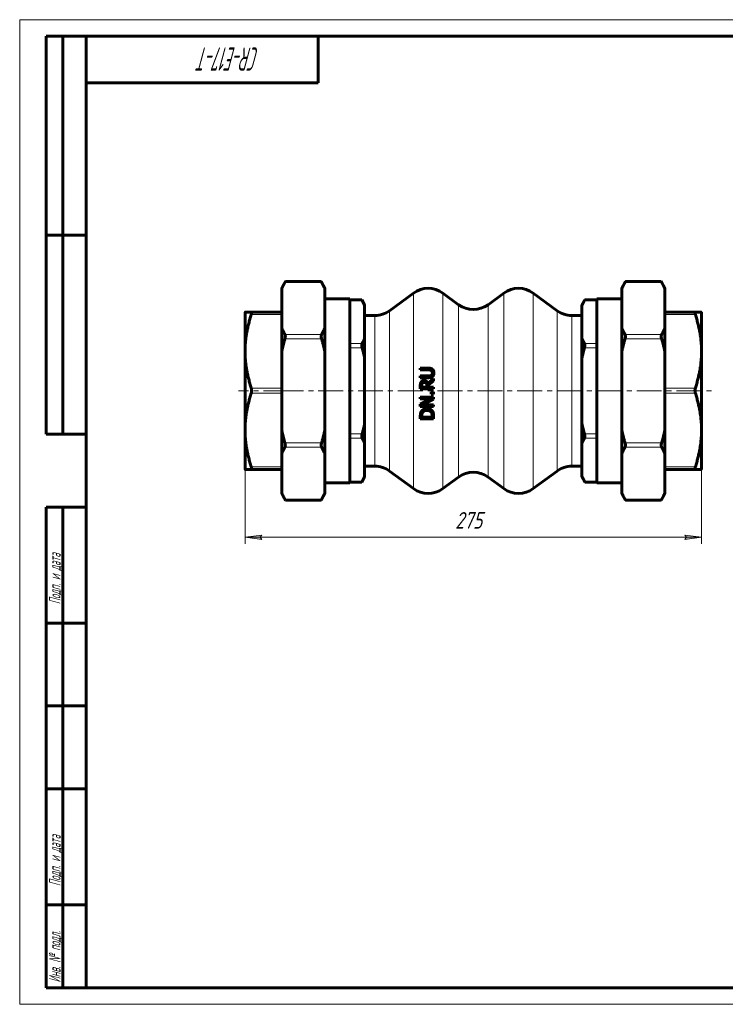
# Model space of a CAD drawing. Header units: millimetres. Extents: x 0 to 420, y 0 to 297.
# Tile 1 of 2: x 0 to 213, y 0 to 297. Entities that reach past the tile are written whole.
import ezdxf

# ---------------------------------------------------------------- set-up
doc = ezdxf.new("R2010")
doc.units = ezdxf.units.MM
for name, pattern in [('K5LT_AXLED', [12, 7.5, -1.5, 1.5, -1.5]), ('K5LT_BASIC', [0]), ('K5LT_THIN', [0])]:
    doc.linetypes.add(name, pattern=pattern)
doc.layers.add('Системный слой', color=7, linetype='Continuous')
doc.layers.add('Системный слой (1)', color=7, linetype='Continuous', true_color=0x6c6c6c)
doc.styles.add('KDIMTEXTSTYLE', font='GOST_AU.SHX', dxfattribs={"width": 0.96, "oblique": 15, "height": 5})
doc.styles.add('KTEXTSTYLE', font='GOST_AU.SHX', dxfattribs={"width": 0.56, "height": 5})
doc.dimstyles.new('KDIMSTYLE (0.50)', dxfattribs={"dimtxt": 5, "dimasz": 1, "dimexe": 2, "dimexo": 0, "dimgap": 1, "dimtad": 1, "dimlfac": 2, "dimtxsty": 'KDIMTEXTSTYLE', "dimsah": 1, "dimcen": 0, "dimdle": 1, "dimadec": 0, "dimazin": 0, "dimtfac": 0.667, "dimtmove": 0, "dimatfit": 3, "dimfxl": 1, "dimtvp": 1, "dimtolj": 1, "dimtzin": 0, "dimarcsym": 0})

# ---------------------------------------------------------------- blocks, each defined once
blk = doc.blocks.new('U0')
at = {"layer": 'Системный слой (1)', "color": 143, "linetype": 'K5LT_BASIC', "lineweight": 60, "true_color": 0x33acca}
for p, q in [((170.26, 212.36), (170.25, 212.34)), ((170.27, 212.39), (170.26, 212.36)), ((170.28, 212.4), (170.27, 212.39)), ((170.29, 212.41), (170.28, 212.41)), ((170.28, 212.41), (170.28, 212.4)), ((170.31, 212.45), (170.29, 212.41)), ((170.34, 212.52), (170.31, 212.45)), ((170.36, 212.54), (170.34, 212.52))]:
    blk.add_line(p, q, dxfattribs=at)
blk = doc.blocks.new('U1')
at = {"layer": 'Системный слой (1)', "color": 143, "linetype": 'K5LT_BASIC', "lineweight": 60, "true_color": 0x33acca}
for p, q in [((103.12, 212.5), (103.09, 212.54)), ((103.09, 212.54), (103.09, 212.54)), ((103.14, 212.46), (103.12, 212.5)), ((103.15, 212.44), (103.14, 212.46)), ((103.15, 212.43), (103.15, 212.44)), ((103.16, 212.42), (103.15, 212.43)), ((103.2, 212.34), (103.16, 212.42)), ((103.16, 212.42), (103.16, 212.42))]:
    blk.add_line(p, q, dxfattribs=at)
blk = doc.blocks.new('U2')
at = {"layer": 'Системный слой (1)', "color": 143, "linetype": 'K5LT_BASIC', "lineweight": 60, "true_color": 0x33acca}
for p, q in [((79.96, 152.3), (80, 152.22)), ((80, 152.22), (80, 152.22)), ((80, 152.22), (80.01, 152.21)), ((80.01, 152.21), (80.01, 152.2)), ((80.01, 152.2), (80.03, 152.18)), ((80.03, 152.18), (80.05, 152.14)), ((80.05, 152.14), (80.07, 152.1)), ((80.07, 152.1), (80.07, 152.1))]:
    blk.add_line(p, q, dxfattribs=at)
blk = doc.blocks.new('U3')
at = {"layer": 'Системный слой (1)', "color": 143, "linetype": 'K5LT_BASIC', "lineweight": 60, "true_color": 0x33acca}
for p, q in [((203.54, 208.7), (203.56, 208.76)), ((203.54, 208.66), (203.54, 208.7)), ((203.54, 208.63), (203.54, 208.66)), ((203.54, 208.62), (203.54, 208.63)), ((203.54, 208.61), (203.54, 208.62)), ((203.54, 208.56), (203.54, 208.61)), ((203.56, 208.39), (203.54, 208.56)), ((203.56, 208.76), (203.61, 208.8)), ((203.58, 208.3), (203.56, 208.39)), ((203.59, 208.25), (203.58, 208.3)), ((203.6, 208.23), (203.59, 208.25)), ((203.6, 208.21), (203.6, 208.23)), ((203.65, 208.06), (203.6, 208.21)), ((203.6, 208.21), (203.6, 208.21)), ((203.61, 208.8), (203.62, 208.81)), ((203.61, 208.8), (203.61, 208.8)), ((203.61, 208.8), (203.61, 208.8)), ((203.62, 208.81), (203.63, 208.81)), ((203.63, 208.81), (203.64, 208.81)), ((203.64, 208.81), (203.65, 208.81))]:
    blk.add_line(p, q, dxfattribs=at)
blk = doc.blocks.new('U4')
at = {"layer": 'Системный слой (1)', "color": 143, "linetype": 'K5LT_BASIC', "lineweight": 60, "true_color": 0x33acca}
for p, q in [((90.88, 217.98), (90.88, 217.99)), ((90.9, 217.94), (90.88, 217.98)), ((90.92, 217.91), (90.9, 217.94)), ((90.93, 217.89), (90.92, 217.91)), ((90.94, 217.87), (90.93, 217.89)), ((90.94, 217.86), (90.94, 217.87)), ((90.94, 217.87), (90.94, 217.87)), ((90.99, 217.79), (90.94, 217.86))]:
    blk.add_line(p, q, dxfattribs=at)
blk = doc.blocks.new('U5')
at = {"layer": 'Системный слой (1)', "color": 143, "linetype": 'K5LT_BASIC', "lineweight": 60, "true_color": 0x33acca}
for p, q in [((182.47, 217.81), (182.46, 217.79)), ((182.49, 217.84), (182.47, 217.81)), ((182.5, 217.85), (182.49, 217.84)), ((182.52, 217.9), (182.5, 217.86)), ((182.5, 217.86), (182.5, 217.86)), ((182.5, 217.86), (182.5, 217.85)), ((182.56, 217.96), (182.52, 217.9)), ((182.57, 217.99), (182.56, 217.96))]:
    blk.add_line(p, q, dxfattribs=at)
blk = doc.blocks.new('U6')
at = {"layer": 'Системный слой (1)', "color": 143, "linetype": 'K5LT_BASIC', "lineweight": 60, "true_color": 0x33acca}
for p, q in [((170.25, 157.74), (170.29, 157.67)), ((170.29, 157.67), (170.29, 157.66)), ((170.29, 157.66), (170.29, 157.66)), ((170.29, 157.66), (170.3, 157.65)), ((170.3, 157.65), (170.31, 157.62)), ((170.31, 157.62), (170.33, 157.59)), ((170.33, 157.59), (170.35, 157.55)), ((170.35, 157.55), (170.36, 157.54))]:
    blk.add_line(p, q, dxfattribs=at)
blk = doc.blocks.new('U7')
at = {"layer": 'Системный слой (1)', "color": 143, "linetype": 'K5LT_BASIC', "lineweight": 60, "true_color": 0x33acca}
for p, q in [((193.38, 217.98), (193.38, 217.99)), ((193.4, 217.94), (193.38, 217.98)), ((193.42, 217.91), (193.4, 217.94)), ((193.43, 217.89), (193.42, 217.91)), ((193.44, 217.87), (193.43, 217.89)), ((193.44, 217.86), (193.44, 217.87)), ((193.44, 217.87), (193.44, 217.87)), ((193.49, 217.79), (193.44, 217.86))]:
    blk.add_line(p, q, dxfattribs=at)
blk = doc.blocks.new('U8')
at = {"layer": 'Системный слой (1)', "color": 143, "linetype": 'K5LT_BASIC', "lineweight": 60, "true_color": 0x33acca}
for p, q in [((90.88, 152.1), (90.89, 152.12)), ((90.89, 152.12), (90.93, 152.19)), ((90.93, 152.19), (90.95, 152.22)), ((90.95, 152.23), (90.96, 152.25)), ((90.95, 152.22), (90.95, 152.23)), ((90.95, 152.23), (90.95, 152.23)), ((90.96, 152.25), (90.98, 152.28)), ((90.98, 152.28), (90.99, 152.3))]:
    blk.add_line(p, q, dxfattribs=at)
blk = doc.blocks.new('U9')
at = {"layer": 'Системный слой (1)', "color": 143, "linetype": 'K5LT_BASIC', "lineweight": 60, "true_color": 0x33acca}
for p, q in [((193.38, 152.1), (193.39, 152.12)), ((193.39, 152.12), (193.43, 152.19)), ((193.43, 152.19), (193.45, 152.22)), ((193.45, 152.23), (193.46, 152.25)), ((193.45, 152.22), (193.45, 152.23)), ((193.45, 152.23), (193.45, 152.23)), ((193.46, 152.25), (193.48, 152.28)), ((193.48, 152.28), (193.49, 152.3))]:
    blk.add_line(p, q, dxfattribs=at)
blk = doc.blocks.new('U10')
at = {"layer": 'Системный слой (1)', "color": 143, "linetype": 'K5LT_BASIC', "lineweight": 60, "true_color": 0x33acca}
for p, q in [((79.97, 217.81), (79.96, 217.79)), ((79.99, 217.84), (79.97, 217.81)), ((80, 217.85), (79.99, 217.84)), ((80.02, 217.9), (80, 217.86)), ((80, 217.86), (80, 217.86)), ((80, 217.86), (80, 217.85)), ((80.06, 217.96), (80.02, 217.9)), ((80.07, 217.99), (80.06, 217.96))]:
    blk.add_line(p, q, dxfattribs=at)
blk = doc.blocks.new('U11')
at = {"layer": 'Системный слой (1)', "color": 143, "linetype": 'K5LT_BASIC', "lineweight": 60, "true_color": 0x33acca}
for p, q in [((69.8, 208.81), (69.8, 208.81)), ((69.8, 208.81), (69.84, 208.8)), ((69.81, 208.1), (69.8, 208.06)), ((69.83, 208.15), (69.81, 208.1)), ((69.84, 208.18), (69.83, 208.15)), ((69.84, 208.8), (69.85, 208.8)), ((69.88, 208.37), (69.84, 208.2)), ((69.84, 208.2), (69.84, 208.19)), ((69.84, 208.19), (69.84, 208.18)), ((69.85, 208.8), (69.85, 208.8)), ((69.85, 208.8), (69.86, 208.79)), ((69.86, 208.79), (69.87, 208.78)), ((69.87, 208.78), (69.89, 208.75)), ((69.91, 208.5), (69.88, 208.37)), ((69.89, 208.75), (69.91, 208.67)), ((69.91, 208.67), (69.91, 208.61)), ((69.91, 208.61), (69.91, 208.6)), ((69.91, 208.6), (69.91, 208.59)), ((69.91, 208.59), (69.91, 208.56)), ((69.91, 208.56), (69.91, 208.5))]:
    blk.add_line(p, q, dxfattribs=at)
blk = doc.blocks.new('U12')
at = {"layer": 'Системный слой (1)', "color": 143, "linetype": 'K5LT_BASIC', "lineweight": 60, "true_color": 0x33acca}
for p, q in [((103.09, 157.54), (103.1, 157.57)), ((103.1, 157.57), (103.14, 157.63)), ((103.14, 157.63), (103.16, 157.67)), ((103.16, 157.67), (103.17, 157.68)), ((103.16, 157.67), (103.16, 157.67)), ((103.17, 157.69), (103.19, 157.72)), ((103.17, 157.68), (103.17, 157.69)), ((103.19, 157.72), (103.2, 157.74))]:
    blk.add_line(p, q, dxfattribs=at)
blk = doc.blocks.new('U13')
at = {"layer": 'Системный слой (1)', "color": 143, "linetype": 'K5LT_BASIC', "lineweight": 60, "true_color": 0x33acca}
for p, q in [((182.46, 152.3), (182.5, 152.22)), ((182.5, 152.22), (182.5, 152.22)), ((182.5, 152.22), (182.51, 152.21)), ((182.51, 152.21), (182.51, 152.2)), ((182.51, 152.2), (182.53, 152.18)), ((182.53, 152.18), (182.55, 152.14)), ((182.55, 152.14), (182.57, 152.1)), ((182.57, 152.1), (182.57, 152.1))]:
    blk.add_line(p, q, dxfattribs=at)
blk = doc.blocks.new('D0')
at = {"layer": 'Системный слой (1)'}
for points in [[(72.97, 140.23), (72.47, 140.89), (72.97, 141.55), (67.97, 140.89)], [(205.47, 140.89), (200.47, 141.55), (200.97, 140.89), (200.47, 140.23)]]:
    blk.add_hatch(color=7, dxfattribs=at).paths.add_polyline_path(points)
at = {"layer": 'Системный слой (1)', "color": 7, "linetype": 'K5LT_THIN', "lineweight": 18, "true_color": 0xffffff}
for p, q in [((67.97, 161.32), (67.97, 138.89)), ((205.47, 161.32), (205.47, 138.89)), ((67.97, 140.89), (72.97, 141.55)), ((72.97, 140.23), (67.97, 140.89)), ((72.97, 141.55), (72.47, 140.89)), ((72.47, 140.89), (72.97, 140.23)), ((200.97, 140.89), (200.47, 141.55)), ((200.47, 141.55), (205.47, 140.89)), ((205.47, 140.89), (200.47, 140.23)), ((200.47, 140.23), (200.97, 140.89))]:
    blk.add_line(p, q, dxfattribs=at)
blk.add_wipeout([(131.25, 141.89), (131.25, 149.27), (141.76, 149.27), (141.76, 141.89)]).dxf.layer = 'Системный слой (1)'
blk.add_line((67.97, 140.89), (205.47, 140.89), dxfattribs=at)
at = {"layer": 'Системный слой (1)', "color": 7, "insert": (131.25, 148.48), "char_height": 5, "attachment_point": 1, "style": 'KTEXTSTYLE'}
blk.add_mtext('\\H5.0;\\W1.000;\\Q15;\\Q15;\\W0.960;275', dxfattribs=at)
blk = doc.blocks.new('KDIMARROW_01')
at = {"layer": 'Системный слой'}
blk.add_hatch(color=0, dxfattribs=at).paths.add_polyline_path([(-5, -0.66), (0, 0), (-5, 0.66), (-4.5, 0)])
at = {"layer": 'Системный слой', "color": 0, "linetype": 'K5LT_THIN', "lineweight": 18}
for p, q in [((-4.5, 0), (-5, 0.66)), ((-5, 0.66), (0, 0)), ((0, 0), (-5, -0.66)), ((-5, -0.66), (-4.5, 0))]:
    blk.add_line(p, q, dxfattribs=at)
at = {"layer": 'Системный слой (1)', "color": 0, "linetype": 'K5LT_THIN', "lineweight": 18}
blk.add_line((319.86, 185.04), (319.36, 185.04), dxfattribs=at)
blk = doc.blocks.new('U26')
at = {"color": 7, "linetype": 'K5LT_THIN', "lineweight": 18, "true_color": 0xffffff}
for p, q in [((0, 0), (0, 297)), ((0, 297), (420, 297)), ((420, 0), (0, 0))]:
    blk.add_line(p, q, dxfattribs=at)
at = {"color": 143, "linetype": 'K5LT_BASIC', "lineweight": 60, "true_color": 0x33acca}
for p, q in [((8, 172), (8, 292)), ((20, 292), (8, 292)), ((13, 172), (13, 292)), ((20, 5), (20, 292)), ((20, 292), (415, 292)), ((90, 292), (90, 278)), ((90, 278), (20, 278)), ((20, 232), (8, 232)), ((20, 172), (8, 172)), ((8, 5), (8, 150)), ((20, 150), (8, 150)), ((13, 5), (13, 150)), ((20, 115), (8, 115)), ((20, 90), (8, 90)), ((20, 65), (8, 65)), ((20, 30), (8, 30)), ((20, 5), (8, 5)), ((415, 5), (20, 5))]:
    blk.add_line(p, q, dxfattribs=at)
at = {"color": 7, "attachment_point": 1, "style": 'KTEXTSTYLE'}
for s, insert, char_height, rotation in [('\\H5.0;\\W1.000;\\Q15;\\Q15;\\W0.560;\\H7.00;CR-E17-T', (72.2, 281.64), 7, 180), ('\\H5.0;\\W1.000;\\Q15;\\Q15;\\W0.560;\\H3.50;Подп. и дата', (8.82, 120.66), 3.5, 90), ('\\H5.0;\\W1.000;\\Q15;\\Q15;\\W0.560;\\H3.50;Подп. и дата', (8.82, 35.66), 3.5, 90), ('\\H5.0;\\W1.000;\\Q15;\\Q15;\\W0.560;\\H3.50;Инв. № подл.', (8.82, 6.57), 3.5, 90)]:
    blk.add_mtext(s, dxfattribs=dict(at, insert=insert, char_height=char_height, rotation=rotation))

msp = doc.modelspace()

# ---------------------------------------------------------------- linework, layer by layer
at = {"layer": 'Системный слой (1)', "color": 143, "linetype": 'K5LT_BASIC', "lineweight": 60, "true_color": 0x33acca}
for p, q in [((78.9738, 216.0871), (80.0706, 217.9868)), ((80.0706, 217.9868), (90.8769, 217.9868)), ((91.9738, 216.0871), (90.8769, 217.9868)), ((181.4738, 216.0871), (182.5706, 217.9868)), ((193.3769, 217.9868), (182.5706, 217.9868)), ((194.4738, 216.0871), (193.3769, 217.9868)), ((78.9738, 215.804), (78.9738, 216.0871)), ((78.9738, 204.0457), (78.9738, 215.804)), ((91.9738, 216.0871), (91.9738, 215.804)), ((91.9738, 204.0457), (91.9738, 215.804)), ((111.4545, 209.2278), (118.6611, 214.5171)), ((132.2861, 211.0311), (127.5364, 214.5171)), ((141.1614, 211.0311), (145.9111, 214.5171)), ((161.9931, 209.2278), (154.7864, 214.5171)), ((181.4738, 215.804), (181.4738, 216.0871)), ((181.4738, 204.0457), (181.4738, 215.804)), ((194.4738, 216.0871), (194.4738, 215.804)), ((194.4738, 204.0457), (194.4738, 215.804)), ((99.4738, 212.7741), (91.9738, 212.7741)), ((99.4738, 157.3111), (99.4738, 212.7741)), ((99.4738, 212.5421), (103.0916, 212.5421)), ((103.9738, 211.0141), (103.0916, 212.5421)), ((103.9738, 211.0141), (103.9738, 210.7844)), ((169.4738, 211.0141), (170.3559, 212.5421)), ((169.4738, 210.7844), (169.4738, 211.0141)), ((173.9738, 212.5421), (170.3559, 212.5421)), ((173.9738, 157.3111), (173.9738, 212.7741)), ((181.4738, 212.7741), (173.9738, 212.7741)), ((67.9738, 198.6753), (67.9738, 208.7797)), ((69.8031, 208.8106), (78.9738, 208.8106)), ((103.9738, 210.7844), (103.9738, 200.8981)), ((169.4738, 210.7844), (169.4738, 200.8981)), ((203.6444, 208.8106), (194.4738, 208.8106)), ((205.4738, 208.7797), (205.4738, 198.6753)), ((107.0168, 207.7741), (103.9738, 207.7741)), ((169.4738, 207.7741), (166.4307, 207.7741)), ((78.9738, 196.8009), (78.9738, 204.0457)), ((91.9738, 204.0457), (91.9738, 196.8009)), ((181.4738, 196.8009), (181.4738, 204.0457)), ((194.4738, 204.0457), (194.4738, 196.8009)), ((103.9738, 200.8981), (103.9738, 194.9289)), ((169.4738, 194.9289), (169.4738, 200.8981)), ((67.9738, 195.2585), (67.9738, 198.6753)), ((78.9738, 173.2843), (78.9738, 196.8009)), ((91.9738, 173.2843), (91.9738, 196.8009)), ((181.4738, 173.2843), (181.4738, 196.8009)), ((194.4738, 173.2843), (194.4738, 196.8009)), ((205.4738, 195.2585), (205.4738, 198.6753)), ((67.9738, 174.9496), (67.9738, 195.2585)), ((103.9738, 194.9289), (103.9738, 175.1563)), ((169.4738, 194.9289), (169.4738, 175.1563)), ((205.4738, 195.2585), (205.4738, 174.9496)), ((120.7486, 191.8929), (120.7486, 191.3613)), ((123.2446, 191.8929), (120.7486, 191.8929)), ((120.7486, 191.3613), (123.2575, 191.3613)), ((120.7486, 189.5298), (120.7486, 188.9982)), ((123.2446, 189.5298), (120.7486, 189.5298)), ((120.7486, 188.9982), (123.2446, 188.9982)), ((124.7486, 188.7292), (123.008, 187.3062)), ((123.1571, 186.7746), (124.7486, 188.0388)), ((124.7486, 188.0388), (124.7486, 188.7292)), ((120.7486, 186.6644), (120.7486, 185.6336)), ((120.7486, 185.6336), (124.7486, 185.6336)), ((121.2089, 186.1652), (121.2089, 186.6935)), ((122.713, 186.1652), (121.2089, 186.1652)), ((122.713, 186.6319), (122.713, 186.1652)), ((123.1571, 186.1652), (123.1571, 186.7746)), ((124.7486, 186.1652), (123.1571, 186.1652)), ((124.7486, 184.713), (123.9836, 184.713)), ((123.9836, 184.713), (123.9836, 184.0712)), ((124.7486, 185.6336), (124.7486, 186.1652)), ((124.7486, 184.0712), (124.7486, 184.713)), ((124.7486, 183.1571), (120.7486, 183.1571)), ((120.7486, 183.1571), (120.7486, 182.6611)), ((120.7486, 182.6611), (123.9156, 182.6611)), ((123.9156, 182.6611), (120.7486, 181.0501)), ((121.2997, 180.7908), (124.7486, 182.5606)), ((123.9836, 184.0712), (124.7486, 184.0712)), ((124.7486, 182.5606), (124.7486, 183.1571)), ((120.7486, 181.0501), (120.7486, 180.2948)), ((120.7486, 180.2948), (124.7486, 180.2948)), ((124.7486, 180.7908), (121.2997, 180.7908)), ((124.7486, 180.2948), (124.7486, 180.7908)), ((120.7486, 177.4747), (120.7486, 176.5639)), ((120.7486, 176.5639), (124.7486, 176.5639)), ((121.2089, 177.0955), (121.2089, 177.5007)), ((124.2883, 177.0955), (121.2089, 177.0955)), ((124.2883, 177.5007), (124.2883, 177.0955)), ((124.7486, 176.5639), (124.7486, 177.4845)), ((67.9738, 171.5215), (67.9738, 174.9496)), ((78.9738, 166.0396), (78.9738, 173.2843)), ((91.9738, 173.2843), (91.9738, 166.0396)), ((103.9738, 175.1563), (103.9738, 169.1871)), ((169.4738, 169.1871), (169.4738, 175.1563)), ((181.4738, 166.0396), (181.4738, 173.2843)), ((194.4738, 173.2843), (194.4738, 166.0396)), ((205.4738, 171.5215), (205.4738, 174.9496)), ((67.9738, 161.3169), (67.9738, 171.5215)), ((205.4738, 171.5215), (205.4738, 161.3169)), ((103.9738, 169.1871), (103.9738, 159.3008)), ((169.4738, 169.1871), (169.4738, 159.3008)), ((78.9738, 154.2813), (78.9738, 166.0396)), ((91.9738, 154.2813), (91.9738, 166.0396)), ((181.4738, 154.2813), (181.4738, 166.0396)), ((194.4738, 154.2813), (194.4738, 166.0396)), ((67.9738, 161.3056), (67.9738, 161.3169)), ((69.802, 161.2746), (69.8031, 161.2746)), ((69.8031, 161.2746), (78.9738, 161.2746)), ((107.0168, 162.3111), (103.9738, 162.3111)), ((111.4545, 160.8574), (118.6611, 155.5681)), ((161.9931, 160.8574), (154.7864, 155.5681)), ((169.4738, 162.3111), (166.4307, 162.3111)), ((203.6444, 161.2746), (194.4738, 161.2746)), ((203.6444, 161.2746), (203.6455, 161.2746)), ((205.4738, 161.3056), (205.4738, 161.3169)), ((99.4738, 157.5432), (103.0916, 157.5432)), ((103.9738, 159.0712), (103.0916, 157.5432)), ((103.9738, 159.3008), (103.9738, 159.0712)), ((132.2861, 159.0541), (127.5364, 155.5681)), ((141.1614, 159.0541), (145.9111, 155.5681)), ((169.4738, 159.0712), (169.4738, 159.3008)), ((169.4738, 159.0712), (170.3559, 157.5432)), ((173.9738, 157.5432), (170.3559, 157.5432)), ((99.4738, 157.3111), (91.9738, 157.3111)), ((181.4738, 157.3111), (173.9738, 157.3111)), ((78.9738, 153.9982), (78.9738, 154.2813)), ((78.9738, 153.9982), (80.0706, 152.0984)), ((80.0706, 152.0984), (90.8769, 152.0984)), ((91.9738, 153.9982), (90.8769, 152.0984)), ((91.9738, 154.2813), (91.9738, 153.9982)), ((181.4738, 153.9982), (181.4738, 154.2813)), ((181.4738, 153.9982), (182.5706, 152.0984)), ((193.3769, 152.0984), (182.5706, 152.0984)), ((194.4738, 153.9982), (193.3769, 152.0984)), ((194.4738, 154.2813), (194.4738, 153.9982))]:
    msp.add_line(p, q, dxfattribs=at)
at = {"layer": 'Системный слой (1)', "color": 7, "linetype": 'K5LT_THIN', "lineweight": 18, "true_color": 0xffffff}
for p, q in [((79.9595, 217.7859), (90.988, 217.7859)), ((182.4595, 217.7859), (193.488, 217.7859)), ((118.6611, 214.5171), (118.6611, 155.5681)), ((127.5364, 155.5681), (127.5364, 214.5171)), ((145.9111, 214.5171), (145.9111, 155.5681)), ((154.7864, 155.5681), (154.7864, 214.5171)), ((99.4738, 212.3411), (103.2016, 212.3411)), ((132.2861, 211.0311), (132.2861, 159.0541)), ((141.1614, 159.0541), (141.1614, 211.0311)), ((170.2459, 212.3411), (173.9738, 212.3411)), ((69.802, 208.0643), (78.9738, 208.0643)), ((111.4545, 160.8574), (111.4545, 209.2278)), ((161.9931, 209.2278), (161.9931, 160.8574)), ((194.4738, 208.0643), (203.6455, 208.0643)), ((107.0168, 207.7741), (107.0168, 162.3111)), ((166.4307, 162.3111), (166.4307, 207.7741)), ((90.988, 202.0638), (79.9595, 202.0638)), ((193.488, 202.0638), (182.4595, 202.0638)), ((79.9595, 200.7647), (90.988, 200.7647)), ((103.2016, 199.3414), (99.4738, 199.3414)), ((173.9738, 199.3414), (170.2459, 199.3414)), ((182.4595, 200.7647), (193.488, 200.7647)), ((99.4738, 198.0423), (103.2016, 198.0423)), ((170.2459, 198.0423), (173.9738, 198.0423)), ((78.9738, 185.8695), (69.802, 185.8695)), ((69.802, 184.3695), (78.9738, 184.3695)), ((203.6455, 185.8695), (194.4738, 185.8695)), ((194.4738, 184.3695), (203.6455, 184.3695)), ((90.988, 169.3205), (79.9595, 169.3205)), ((103.2016, 172.0429), (99.4738, 172.0429)), ((99.4738, 170.7439), (103.2016, 170.7439)), ((173.9738, 172.0429), (170.2459, 172.0429)), ((170.2459, 170.7439), (173.9738, 170.7439)), ((193.488, 169.3205), (182.4595, 169.3205)), ((79.9595, 168.0215), (90.988, 168.0215)), ((182.4595, 168.0215), (193.488, 168.0215)), ((78.9738, 162.1015), (69.802, 162.1015)), ((69.802, 161.3478), (78.9738, 161.3478)), ((78.9738, 161.2746), (69.802, 161.2746)), ((203.6455, 162.1015), (194.4738, 162.1015)), ((194.4738, 161.3478), (203.6455, 161.3478)), ((203.6455, 161.2746), (194.4738, 161.2746)), ((103.2016, 157.7441), (99.4738, 157.7441)), ((173.9738, 157.7441), (170.2459, 157.7441)), ((90.988, 152.2994), (79.9595, 152.2994)), ((193.488, 152.2994), (182.4595, 152.2994))]:
    msp.add_line(p, q, dxfattribs=at)
at = {"layer": 'Системный слой (1)', "color": 30, "linetype": 'K5LT_AXLED', "lineweight": 18, "true_color": 0xff8000}
for p, q in [((80.9738, 185.0426), (65.9738, 185.0426)), ((78.0706, 185.0426), (92.8769, 185.0426)), ((89.9738, 185.0426), (208.4738, 185.0426))]:
    msp.add_line(p, q, dxfattribs=at)
at = {"layer": 'Системный слой (1)', "color": 143, "linetype": 'K5LT_BASIC', "lineweight": 60, "true_color": 0x33acca}
for centre, start, end in [((123.0988, 208.4709), 53.723381, 126.276619), ((150.3488, 208.4709), 53.723381, 126.276619), ((136.7238, 217.0774), 233.723381, 306.276619), ((107.0168, 215.2741), 270, 306.276619), ((166.4307, 215.2741), 233.723381, 270), ((107.0168, 154.8111), 53.723381, 90), ((136.7238, 153.0079), 53.723381, 126.276619), ((166.4307, 154.8111), 90, 126.276619), ((123.0988, 161.6144), 233.723381, 306.276619), ((150.3488, 161.6144), 233.723381, 306.276619)]:
    msp.add_arc(centre, 7.5, start, end, dxfattribs=at)
for points, weights in [([(79.9595, 217.7859), (79.3955, 216.7684), (78.9738, 215.804)], [1.00263342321, 1.00325419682, 1]), ([(91.9738, 215.804), (91.552, 216.7684), (90.988, 217.7859)], [1, 1.00325419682, 1.00263342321]), ([(182.4595, 217.7859), (181.8955, 216.7684), (181.4738, 215.804)], [1.00263342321, 1.00325419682, 1]), ([(194.4738, 215.804), (194.052, 216.7684), (193.488, 217.7859)], [1, 1.00325419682, 1.00263342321]), ([(103.9738, 210.7844), (103.6402, 211.5432), (103.2016, 212.3411)], [1, 1.00368727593, 1.00394826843]), ([(170.2459, 212.3411), (169.8073, 211.5432), (169.4738, 210.7844)], [1.00394826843, 1.00368727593, 1]), ([(67.9738, 208.7797), (68.2177, 208.7942), (69.802, 208.8106)], [1, 1.02633430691, 1.0052152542]), ([(69.802, 208.0643), (68.2177, 203.0772), (67.9738, 198.6753)], [1.0052152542, 1.02633430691, 1]), ([(203.6455, 208.8106), (205.2299, 208.7942), (205.4738, 208.7797)], [1.0052152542, 1.02633430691, 1]), ([(205.4738, 198.6753), (205.2299, 203.0772), (203.6455, 208.0643)], [1, 1.02633430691, 1.0052152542]), ([(78.9738, 204.0457), (79.3955, 203.0812), (79.9595, 202.0638)], [1, 1.00325419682, 1.00263342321]), ([(90.988, 202.0638), (91.552, 203.0812), (91.9738, 204.0457)], [1.00263342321, 1.00325419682, 1]), ([(181.4738, 204.0457), (181.8955, 203.0812), (182.4595, 202.0638)], [1, 1.00325419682, 1.00263342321]), ([(193.488, 202.0638), (194.052, 203.0812), (194.4738, 204.0457)], [1.00263342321, 1.00325419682, 1]), ([(79.9595, 200.7647), (79.3955, 198.7298), (78.9738, 196.8009)], [1.00263342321, 1.00325419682, 1]), ([(91.9738, 196.8009), (91.552, 198.7298), (90.988, 200.7647)], [1, 1.00325419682, 1.00263342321]), ([(103.2016, 199.3414), (103.6402, 200.1393), (103.9738, 200.8981)], [1.00394826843, 1.00368727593, 1]), ([(169.4738, 200.8981), (169.8073, 200.1393), (170.2459, 199.3414)], [1, 1.00368727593, 1.00394826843]), ([(182.4595, 200.7647), (181.8955, 198.7298), (181.4738, 196.8009)], [1.00263342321, 1.00325419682, 1]), ([(194.4738, 196.8009), (194.052, 198.7298), (193.488, 200.7647)], [1, 1.00325419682, 1.00263342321]), ([(103.9738, 194.9289), (103.6402, 196.4466), (103.2016, 198.0423)], [1, 1.00368727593, 1.00394826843]), ([(170.2459, 198.0423), (169.8073, 196.4466), (169.4738, 194.9289)], [1.00394826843, 1.00368727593, 1]), ([(67.9738, 195.2585), (68.2177, 190.8567), (69.802, 185.8695)], [1, 1.02633430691, 1.0052152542]), ([(203.6455, 185.8695), (205.2299, 190.8567), (205.4738, 195.2585)], [1.0052152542, 1.02633430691, 1]), ([(69.802, 184.3695), (68.2177, 179.3659), (67.9738, 174.9496)], [1.0052152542, 1.02633430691, 1]), ([(205.4738, 174.9496), (205.2299, 179.3659), (203.6455, 184.3695)], [1, 1.02633430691, 1.0052152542]), ([(78.9738, 173.2843), (79.3955, 171.3554), (79.9595, 169.3205)], [1, 1.00325419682, 1.00263342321]), ([(90.988, 169.3205), (91.552, 171.3554), (91.9738, 173.2843)], [1.00263342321, 1.00325419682, 1]), ([(103.2016, 172.0429), (103.6402, 173.6387), (103.9738, 175.1563)], [1.00394826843, 1.00368727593, 1]), ([(169.4738, 175.1563), (169.8073, 173.6387), (170.2459, 172.0429)], [1, 1.00368727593, 1.00394826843]), ([(181.4738, 173.2843), (181.8955, 171.3554), (182.4595, 169.3205)], [1, 1.00325419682, 1.00263342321]), ([(193.488, 169.3205), (194.052, 171.3554), (194.4738, 173.2843)], [1.00263342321, 1.00325419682, 1]), ([(67.9738, 171.5215), (68.2177, 167.1051), (69.802, 162.1015)], [1, 1.02633430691, 1.0052152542]), ([(103.9738, 169.1871), (103.6402, 169.946), (103.2016, 170.7439)], [1, 1.00368727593, 1.00394826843]), ([(170.2459, 170.7439), (169.8073, 169.946), (169.4738, 169.1871)], [1.00394826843, 1.00368727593, 1]), ([(203.6455, 162.1015), (205.2299, 167.1051), (205.4738, 171.5215)], [1.0052152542, 1.02633430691, 1]), ([(79.9595, 168.0215), (79.3955, 167.004), (78.9738, 166.0396)], [1.00263342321, 1.00325419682, 1]), ([(91.9738, 166.0396), (91.552, 167.004), (90.988, 168.0215)], [1, 1.00325419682, 1.00263342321]), ([(182.4595, 168.0215), (181.8955, 167.004), (181.4738, 166.0396)], [1.00263342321, 1.00325419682, 1]), ([(194.4738, 166.0396), (194.052, 167.004), (193.488, 168.0215)], [1, 1.00325419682, 1.00263342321]), ([(69.802, 161.3478), (68.2177, 161.3314), (67.9738, 161.3169)], [1.0052152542, 1.02633430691, 1]), ([(67.9738, 161.3056), (68.2177, 161.2911), (69.802, 161.2746)], [1, 1.02633430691, 1.0052152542]), ([(205.4738, 161.3169), (205.2299, 161.3314), (203.6455, 161.3478)], [1, 1.02633430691, 1.0052152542]), ([(203.6455, 161.2746), (205.2299, 161.2911), (205.4738, 161.3056)], [1.0052152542, 1.02633430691, 1]), ([(103.2016, 157.7441), (103.6402, 158.542), (103.9738, 159.3008)], [1.00394826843, 1.00368727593, 1]), ([(169.4738, 159.3008), (169.8073, 158.542), (170.2459, 157.7441)], [1, 1.00368727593, 1.00394826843]), ([(78.9738, 154.2813), (79.3955, 153.3168), (79.9595, 152.2994)], [1, 1.00325419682, 1.00263342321]), ([(90.988, 152.2994), (91.552, 153.3168), (91.9738, 154.2813)], [1.00263342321, 1.00325419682, 1]), ([(181.4738, 154.2813), (181.8955, 153.3168), (182.4595, 152.2994)], [1, 1.00325419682, 1.00263342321]), ([(193.488, 152.2994), (194.052, 153.3168), (194.4738, 154.2813)], [1.00263342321, 1.00325419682, 1])]:
    msp.add_rational_spline(points, weights, degree=2, dxfattribs=at)
for points, knots in [([(79.9595, 202.0638), (79.9749, 202.036), (79.9889, 202.0054), (80.047, 201.8496), (80.0706, 201.6886), (80.0706, 201.3408), (80.047, 201.137), (79.9889, 200.8761), (79.9749, 200.8202), (79.9595, 200.7647)], [0.349513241, 0.349513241, 0.349513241, 0.349513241, 0.382321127, 0.382321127, 0.502797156, 0.502797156, 0.623273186, 0.623273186, 0.656081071, 0.656081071, 0.656081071, 0.656081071]), ([(90.988, 200.7647), (90.9726, 200.8202), (90.9586, 200.8761), (90.9005, 201.137), (90.8769, 201.3408), (90.8769, 201.6886), (90.9005, 201.8496), (90.9586, 202.0054), (90.9726, 202.036), (90.988, 202.0638)], [-0.656081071, -0.656081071, -0.656081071, -0.656081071, -0.623273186, -0.623273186, -0.502797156, -0.502797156, -0.382321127, -0.382321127, -0.349513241, -0.349513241, -0.349513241, -0.349513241]), ([(182.4595, 202.0638), (182.4749, 202.036), (182.4889, 202.0054), (182.547, 201.8496), (182.5706, 201.6886), (182.5706, 201.3408), (182.547, 201.137), (182.4889, 200.8761), (182.4749, 200.8202), (182.4595, 200.7647)], [-0.656081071, -0.656081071, -0.656081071, -0.656081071, -0.623273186, -0.623273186, -0.502797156, -0.502797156, -0.382321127, -0.382321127, -0.349513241, -0.349513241, -0.349513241, -0.349513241]), ([(193.488, 200.7647), (193.4726, 200.8202), (193.4586, 200.8761), (193.4005, 201.137), (193.3769, 201.3408), (193.3769, 201.6886), (193.4005, 201.8496), (193.4586, 202.0054), (193.4726, 202.036), (193.488, 202.0638)], [0.349513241, 0.349513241, 0.349513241, 0.349513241, 0.382321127, 0.382321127, 0.502797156, 0.502797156, 0.623273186, 0.623273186, 0.656081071, 0.656081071, 0.656081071, 0.656081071]), ([(103.2016, 198.0423), (103.1867, 198.0966), (103.1731, 198.1513), (103.1152, 198.4122), (103.0916, 198.6174), (103.0916, 198.9673), (103.1152, 199.1291), (103.1731, 199.2844), (103.1867, 199.3143), (103.2016, 199.3414)], [1.291613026, 1.291613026, 1.291613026, 1.291613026, 1.323684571, 1.323684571, 1.444921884, 1.444921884, 1.566159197, 1.566159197, 1.598230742, 1.598230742, 1.598230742, 1.598230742]), ([(170.2459, 199.3414), (170.2608, 199.3143), (170.2744, 199.2844), (170.3323, 199.1291), (170.3559, 198.9673), (170.3559, 198.6174), (170.3323, 198.4122), (170.2744, 198.1513), (170.2608, 198.0966), (170.2459, 198.0423)], [1.291613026, 1.291613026, 1.291613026, 1.291613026, 1.323684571, 1.323684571, 1.444921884, 1.444921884, 1.566159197, 1.566159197, 1.598230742, 1.598230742, 1.598230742, 1.598230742]), ([(124.4634, 191.5104), (124.4012, 191.5756), (124.3319, 191.6322), (124.1777, 191.7284), (124.0947, 191.7661), (123.8968, 191.8305), (123.6736, 191.8864), (123.2883, 191.8927), (123.2664, 191.8929), (123.2446, 191.8929)], [-0.571034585, -0.571034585, -0.571034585, -0.571034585, -0.402546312, -0.402546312, -0.231252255, -0.231252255, -0.013121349, -0.013121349, 0, 0, 0, 0]), ([(123.2575, 191.3613), (123.402, 191.3613), (123.5578, 191.3538), (123.7665, 191.316), (123.8918, 191.2885), (124.0358, 191.1998), (124.0438, 191.1947), (124.0517, 191.1895)], [-0.299322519, -0.299322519, -0.299322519, -0.299322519, -0.101514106, -0.101514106, -0.005680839, -0.005680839, 0, 0, 0, 0]), ([(124.0517, 191.1895), (124.1043, 191.1548), (124.1506, 191.1132), (124.2323, 191.0142), (124.2656, 190.9581), (124.3306, 190.8108), (124.3735, 190.6781), (124.3789, 190.4692), (124.3791, 190.4566), (124.3791, 190.4439)], [-0.286742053, -0.286742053, -0.286742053, -0.286742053, -0.208627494, -0.208627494, -0.127248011, -0.127248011, -0.00770772, -0.00770772, 0, 0, 0, 0]), ([(124.3791, 190.4439), (124.3791, 190.3447), (124.3705, 190.2437), (124.3322, 190.0814), (124.3051, 189.9966), (124.2078, 189.8358), (124.1487, 189.771), (124.0681, 189.7127), (124.06, 189.7071), (124.0517, 189.7016)], [-0.209387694, -0.209387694, -0.209387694, -0.209387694, -0.121308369, -0.121308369, -0.060811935, -0.060811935, -0.00602772, -0.00602772, 0, 0, 0, 0]), ([(124.8329, 190.4439), (124.8329, 190.7761), (124.7781, 190.969), (124.683, 191.227), (124.6012, 191.3617), (124.4826, 191.4905), (124.4731, 191.5005), (124.4634, 191.5104)], [-0.174229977, -0.174229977, -0.174229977, -0.174229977, -0.105081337, -0.105081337, -0.008304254, -0.008304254, 0, 0, 0, 0]), ([(124.4634, 189.3807), (124.5205, 189.4378), (124.5708, 189.5003), (124.6592, 189.6376), (124.6961, 189.7114), (124.7745, 189.914), (124.8266, 190.1039), (124.8327, 190.4086), (124.8329, 190.4263), (124.8329, 190.4439)], [-0.398985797, -0.398985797, -0.398985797, -0.398985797, -0.293728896, -0.293728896, -0.185799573, -0.185799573, -0.010773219, -0.010773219, 0, 0, 0, 0]), ([(120.9593, 187.6822), (120.8781, 187.5565), (120.8202, 187.4205), (120.7778, 187.2005), (120.7514, 187.0295), (120.7487, 186.697), (120.7486, 186.6807), (120.7486, 186.6644)], [-0.586057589, -0.586057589, -0.586057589, -0.586057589, -0.19980477, -0.19980477, -0.009796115, -0.009796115, 0, 0, 0, 0]), ([(121.8345, 188.136), (121.7283, 188.136), (121.6208, 188.1256), (121.4116, 188.0711), (121.3319, 188.0314), (121.1511, 187.9156), (121.0566, 187.8235), (120.9727, 187.7025), (120.9659, 187.6924), (120.9593, 187.6822)], [-0.184822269, -0.184822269, -0.184822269, -0.184822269, -0.13770028, -0.13770028, -0.08872755, -0.08872755, -0.00731732, -0.00731732, 0, 0, 0, 0]), ([(121.2089, 186.6935), (121.2089, 186.7181), (121.2092, 186.746), (121.2107, 186.7982), (121.2117, 186.8215), (121.2143, 186.8666), (121.2158, 186.8883), (121.2197, 186.9307), (121.2219, 186.9515), (121.227, 186.9916), (121.2299, 187.0111), (121.2352, 187.0418), (121.2374, 187.0533), (121.2415, 187.0735), (121.2434, 187.0822), (121.2591, 187.1489), (121.2783, 187.2048), (121.3164, 187.2821), (121.33, 187.3059), (121.3451, 187.3289)], [-0.134628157, -0.134628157, -0.134628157, -0.134628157, -0.115176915, -0.115176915, -0.100792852, -0.100792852, -0.088065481, -0.088065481, -0.076023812, -0.076023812, -0.064604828, -0.064604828, -0.057640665, -0.057640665, -0.052260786, -0.052260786, -0.016546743, -0.016546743, 0, 0, 0, 0]), ([(121.3451, 187.3289), (121.3752, 187.3735), (121.4105, 187.4136), (121.5001, 187.4879), (121.5472, 187.5121), (121.6774, 187.5667), (121.7768, 187.5817), (121.8767, 187.5817)], [-0.107090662, -0.107090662, -0.107090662, -0.107090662, -0.085707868, -0.085707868, -0.060673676, -0.060673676, 0, 0, 0, 0]), ([(123.008, 187.3062), (122.9738, 187.3979), (122.9317, 187.4861), (122.8313, 187.6484), (122.7746, 187.7216), (122.5687, 187.9329), (122.4324, 188.0015), (122.2256, 188.0964), (122.0639, 188.1283), (121.8778, 188.1356), (121.8562, 188.136), (121.8345, 188.136)], [-0.186181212, -0.186181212, -0.186181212, -0.186181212, -0.168032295, -0.168032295, -0.150749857, -0.150749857, -0.113178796, -0.113178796, -0.013165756, -0.013165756, 0, 0, 0, 0]), ([(121.8767, 187.5817), (121.9368, 187.5817), (121.9977, 187.5782), (122.0721, 187.5679), (122.0866, 187.5656), (122.1431, 187.5553), (122.1815, 187.5456), (122.2243, 187.5319), (122.2321, 187.5293), (122.2574, 187.5203), (122.2742, 187.5136), (122.3721, 187.4704), (122.4439, 187.42), (122.5055, 187.3548)], [-0.124050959, -0.124050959, -0.124050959, -0.124050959, -0.095967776, -0.095967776, -0.089156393, -0.089156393, -0.069228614, -0.069228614, -0.064685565, -0.064685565, -0.054111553, -0.054111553, 0, 0, 0, 0]), ([(122.5055, 187.3548), (122.5473, 187.313), (122.5824, 187.2663), (122.619, 187.1983), (122.6265, 187.1828), (122.6449, 187.1404), (122.6536, 187.1151), (122.663, 187.0835), (122.6655, 187.074), (122.6694, 187.0585), (122.6709, 187.0522), (122.6722, 187.0465), (122.6723, 187.0458), (122.6725, 187.0449), (122.6871, 186.9787), (122.6972, 186.9107), (122.7102, 186.7723), (122.713, 186.7016), (122.713, 186.6319)], [-0.111288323, -0.111288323, -0.111288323, -0.111288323, -0.099511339, -0.099511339, -0.095922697, -0.095922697, -0.089260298, -0.089260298, -0.085929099, -0.085929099, -0.082969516, -0.082969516, -0.0825979, -0.0825979, -0.082407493, -0.041829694, -0.041829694, 0, 0, 0, 0]), ([(124.0517, 189.7016), (123.9567, 189.639), (123.8525, 189.596), (123.6542, 189.5525), (123.5074, 189.5323), (123.2728, 189.5299), (123.2587, 189.5298), (123.2446, 189.5298)], [-0.313922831, -0.313922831, -0.313922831, -0.313922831, -0.140796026, -0.140796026, -0.008478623, -0.008478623, 0, 0, 0, 0]), ([(123.2446, 188.9982), (123.5497, 188.9982), (123.8267, 189.0305), (124.1897, 189.1642), (124.3192, 189.2439), (124.4423, 189.3597), (124.453, 189.3701), (124.4634, 189.3807)], [-0.244331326, -0.244331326, -0.244331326, -0.244331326, -0.103956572, -0.103956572, -0.009145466, -0.009145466, 0, 0, 0, 0]), ([(69.802, 185.8695), (69.8168, 185.8227), (69.8304, 185.774), (69.8883, 185.5341), (69.912, 185.3223), (69.912, 184.918), (69.8883, 184.7059), (69.8304, 184.4653), (69.8168, 184.4165), (69.802, 184.3695)], [0.352891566, 0.352891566, 0.352891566, 0.352891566, 0.384908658, 0.384908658, 0.506202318, 0.506202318, 0.627495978, 0.627495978, 0.65951307, 0.65951307, 0.65951307, 0.65951307]), ([(203.6455, 184.3695), (203.6307, 184.4165), (203.6171, 184.4653), (203.5592, 184.7059), (203.5355, 184.918), (203.5355, 185.3223), (203.5592, 185.5341), (203.6171, 185.774), (203.6307, 185.8227), (203.6455, 185.8695)], [0.352891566, 0.352891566, 0.352891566, 0.352891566, 0.384908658, 0.384908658, 0.506202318, 0.506202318, 0.627495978, 0.627495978, 0.65951307, 0.65951307, 0.65951307, 0.65951307]), ([(121.0663, 178.9075), (120.9935, 178.7966), (120.9363, 178.6751), (120.8746, 178.5026), (120.8597, 178.4556), (120.842, 178.3934), (120.8375, 178.3772), (120.8278, 178.3401), (120.8225, 178.3183), (120.8114, 178.2682), (120.8057, 178.2396), (120.794, 178.1732), (120.7881, 178.1347), (120.7756, 178.0396), (120.7694, 177.9807), (120.7583, 177.8393), (120.7537, 177.7546), (120.7502, 177.6272), (120.7495, 177.594), (120.7488, 177.5313), (120.7486, 177.503), (120.7486, 177.4747)], [-0.736872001, -0.736872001, -0.736872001, -0.736872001, -0.432390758, -0.432390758, -0.320120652, -0.320120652, -0.285063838, -0.285063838, -0.245955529, -0.245955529, -0.204283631, -0.204283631, -0.158647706, -0.158647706, -0.102534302, -0.102534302, -0.038827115, -0.038827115, -0.017502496, -0.017502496, 0, 0, 0, 0]), ([(122.7519, 179.7178), (122.5435, 179.7178), (122.3361, 179.6976), (121.9937, 179.613), (121.8159, 179.5532), (121.4187, 179.3168), (121.2454, 179.1581), (121.0924, 178.946), (121.0792, 178.9269), (121.0663, 178.9075)], [-0.493017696, -0.493017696, -0.493017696, -0.493017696, -0.301693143, -0.301693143, -0.1647885, -0.1647885, -0.014675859, -0.014675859, 0, 0, 0, 0]), ([(121.2089, 177.5007), (121.2089, 177.5783), (121.2109, 177.6583), (121.2195, 177.7957), (121.2246, 177.853), (121.2345, 177.931), (121.2375, 177.9525), (121.2473, 178.0148), (121.2553, 178.0581), (121.266, 178.1036), (121.3042, 178.265), (121.3657, 178.4167), (121.4488, 178.5574)], [-0.236202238, -0.236202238, -0.236202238, -0.236202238, -0.183812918, -0.183812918, -0.14603515, -0.14603515, -0.131423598, -0.131423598, -0.103361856, -0.103361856, -0.102308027, 0, 0, 0, 0]), ([(121.4488, 178.5574), (121.5182, 178.6706), (121.6039, 178.7704), (121.8127, 178.9398), (121.9313, 179.0052), (122.2752, 179.1341), (122.5106, 179.1636), (122.7454, 179.1636)], [-0.308327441, -0.308327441, -0.308327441, -0.308327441, -0.225138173, -0.225138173, -0.14105452, -0.14105452, 0, 0, 0, 0]), ([(122.7454, 179.1636), (122.9251, 179.1636), (123.1091, 179.1482), (123.3924, 179.0787), (123.5423, 179.0303), (123.8263, 178.8449), (123.9352, 178.7355), (124.0225, 178.606)], [-0.381909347, -0.381909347, -0.381909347, -0.381909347, -0.206707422, -0.206707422, -0.096470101, -0.096470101, 0, 0, 0, 0]), ([(124.4277, 178.901), (124.3331, 179.0442), (124.2175, 179.1698), (123.9306, 179.3997), (123.7655, 179.491), (123.365, 179.6577), (123.1048, 179.7079), (122.8081, 179.7174), (122.78, 179.7178), (122.7519, 179.7178)], [-0.369834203, -0.369834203, -0.369834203, -0.369834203, -0.279412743, -0.279412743, -0.178173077, -0.178173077, -0.016894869, -0.016894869, 0, 0, 0, 0]), ([(124.0225, 178.606), (124.1661, 178.4013), (124.2127, 178.2103), (124.2741, 177.9212), (124.2883, 177.7052), (124.2883, 177.5007)], [-0.18272809, -0.18272809, -0.18272809, -0.18272809, -0.126521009, -0.126521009, 0, 0, 0, 0]), ([(124.7486, 177.4845), (124.7486, 178.1013), (124.6702, 178.3795), (124.5657, 178.6531), (124.5149, 178.7556), (124.4471, 178.8697), (124.4375, 178.8854), (124.4277, 178.901)], [-0.193598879, -0.193598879, -0.193598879, -0.193598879, -0.082434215, -0.082434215, -0.011443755, -0.011443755, 0, 0, 0, 0]), ([(79.9595, 169.3205), (79.9749, 169.2651), (79.9889, 169.2091), (80.047, 168.9482), (80.0706, 168.7444), (80.0706, 168.3966), (80.047, 168.2356), (79.9889, 168.0798), (79.9749, 168.0492), (79.9595, 168.0215)], [0.349513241, 0.349513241, 0.349513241, 0.349513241, 0.382321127, 0.382321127, 0.502797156, 0.502797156, 0.623273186, 0.623273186, 0.656081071, 0.656081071, 0.656081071, 0.656081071]), ([(90.988, 168.0215), (90.9726, 168.0492), (90.9586, 168.0798), (90.9005, 168.2356), (90.8769, 168.3966), (90.8769, 168.7444), (90.9005, 168.9482), (90.9586, 169.2091), (90.9726, 169.2651), (90.988, 169.3205)], [-0.656081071, -0.656081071, -0.656081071, -0.656081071, -0.623273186, -0.623273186, -0.502797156, -0.502797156, -0.382321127, -0.382321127, -0.349513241, -0.349513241, -0.349513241, -0.349513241]), ([(103.2016, 170.7439), (103.1867, 170.771), (103.1731, 170.8009), (103.1152, 170.9561), (103.0916, 171.1179), (103.0916, 171.4679), (103.1152, 171.6731), (103.1731, 171.934), (103.1867, 171.9887), (103.2016, 172.0429)], [1.291613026, 1.291613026, 1.291613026, 1.291613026, 1.323684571, 1.323684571, 1.444921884, 1.444921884, 1.566159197, 1.566159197, 1.598230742, 1.598230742, 1.598230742, 1.598230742]), ([(170.2459, 172.0429), (170.2608, 171.9887), (170.2744, 171.934), (170.3323, 171.6731), (170.3559, 171.4679), (170.3559, 171.1179), (170.3323, 170.9561), (170.2744, 170.8009), (170.2608, 170.771), (170.2459, 170.7439)], [1.291613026, 1.291613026, 1.291613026, 1.291613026, 1.323684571, 1.323684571, 1.444921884, 1.444921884, 1.566159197, 1.566159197, 1.598230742, 1.598230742, 1.598230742, 1.598230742]), ([(182.4595, 169.3205), (182.4749, 169.2651), (182.4889, 169.2091), (182.547, 168.9482), (182.5706, 168.7444), (182.5706, 168.3966), (182.547, 168.2356), (182.4889, 168.0798), (182.4749, 168.0492), (182.4595, 168.0215)], [-0.656081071, -0.656081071, -0.656081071, -0.656081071, -0.623273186, -0.623273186, -0.502797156, -0.502797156, -0.382321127, -0.382321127, -0.349513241, -0.349513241, -0.349513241, -0.349513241]), ([(193.488, 168.0215), (193.4726, 168.0492), (193.4586, 168.0798), (193.4005, 168.2356), (193.3769, 168.3966), (193.3769, 168.7444), (193.4005, 168.9482), (193.4586, 169.2091), (193.4726, 169.2651), (193.488, 169.3205)], [0.349513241, 0.349513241, 0.349513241, 0.349513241, 0.382321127, 0.382321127, 0.502797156, 0.502797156, 0.623273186, 0.623273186, 0.656081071, 0.656081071, 0.656081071, 0.656081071]), ([(69.802, 162.1015), (69.8168, 162.0546), (69.8304, 162.0087), (69.8883, 161.7965), (69.912, 161.6525), (69.912, 161.4493), (69.8883, 161.3804), (69.8304, 161.3511), (69.8168, 161.348), (69.802, 161.3478)], [0.352891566, 0.352891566, 0.352891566, 0.352891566, 0.384908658, 0.384908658, 0.506202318, 0.506202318, 0.627495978, 0.627495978, 0.65951307, 0.65951307, 0.65951307, 0.65951307]), ([(203.6455, 161.3478), (203.6307, 161.348), (203.6171, 161.3511), (203.5592, 161.3804), (203.5355, 161.4493), (203.5355, 161.6525), (203.5592, 161.7965), (203.6171, 162.0087), (203.6307, 162.0546), (203.6455, 162.1015)], [0.352891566, 0.352891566, 0.352891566, 0.352891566, 0.384908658, 0.384908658, 0.506202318, 0.506202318, 0.627495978, 0.627495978, 0.65951307, 0.65951307, 0.65951307, 0.65951307])]:
    msp.add_open_spline(points, degree=3, knots=knots, dxfattribs=at)

# ---------------------------------------------------------------- block references
at = {"layer": 'Системный слой (1)'}
for name in ['U10', 'U4', 'U5', 'U7', 'U1', 'U0', 'U11', 'U3', 'U12', 'U6', 'U2', 'U8', 'U13', 'U9']:
    msp.add_blockref(name, (0, 0), dxfattribs=at)

# ---------------------------------------------------------------- next in the draw order: dimensions: what is measured, and where the dimension line sits
at = {"layer": 'Системный слой (1)', "color": 7}
dim = msp.add_linear_dim(base=(67.9738, 140.889), p1=(205.4738, 161.3169), p2=(67.9738, 161.3169), dimstyle='KDIMSTYLE (0.50)', override={"dimexo": 0, "dimpost": '\\H5.0;\\W0.960;\\Q15;<>', "dimblk1": 'KDIMARROW_01', "dimblk2": 'KDIMARROW_01', "dimse1": 0, "dimse2": 0, "dimclrt": 7, "dimtol": 1, "dimtp": 0, "dimtm": 0, "dimtdec": 5, "dimtolj": 1}, dxfattribs=at)
dim.commit()
dim.dimension.update_dxf_attribs({"geometry": 'D0', "text_midpoint": (136.7238, 140.889), "dimtype": 160})

# ---------------------------------------------------------------- next in the draw order: block references
msp.add_blockref('U26', (0, 0))

doc.saveas('drawing.dxf')
